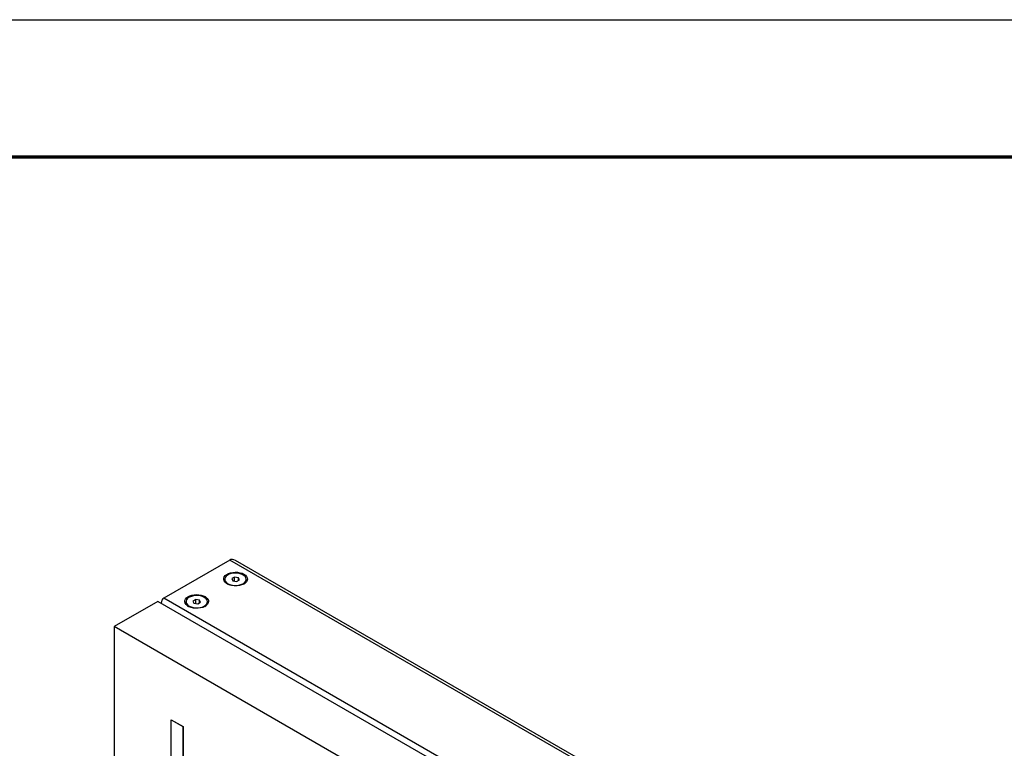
# Model space of a CAD drawing. Header units: millimetres. Extents: x 7 to 291, y 7 to 204.
# Tile 10 of 11: x 253 to 268, y 193 to 204. Entities that reach past the tile are written whole.
import ezdxf

# ---------------------------------------------------------------- set-up
doc = ezdxf.new("R2010")
doc.units = ezdxf.units.MM
doc.layers.add('BORDERS', color=7, linetype='Continuous')
doc.layers.add('TEXT_SHEET_FORMAT', color=7, linetype='Continuous')

msp = doc.modelspace()

# ---------------------------------------------------------------- linework, layer by layer
at = {"color": 7, "linetype": 'Continuous', "lineweight": 25}
for p, q in [((256.39241, 195.90471), (255.43075, 195.34955)), ((282.18767, 181.01342), (256.39241, 195.90471)), ((282.22281, 181.03371), (256.47725, 195.8963)), ((256.31726, 195.62043), (256.31726, 195.61651)), ((256.46343, 195.65606), (256.42181, 195.63297)), ((256.42181, 195.63297), (256.43564, 195.60061)), ((256.43564, 195.60061), (256.49109, 195.59134)), ((256.51889, 195.64679), (256.46343, 195.65606)), ((256.46343, 195.59596), (256.46343, 195.65606)), ((256.49109, 195.59134), (256.53272, 195.61443)), ((256.53272, 195.61443), (256.51889, 195.64679)), ((256.51889, 195.60676), (256.51889, 195.64679)), ((256.63726, 195.61651), (256.63726, 195.62043)), ((255.34589, 195.30057), (254.7095, 194.93318)), ((281.14115, 180.40928), (255.34589, 195.30057)), ((281.226, 180.45827), (255.43075, 195.34955)), ((255.75158, 195.29387), (255.75158, 195.28995)), ((255.89775, 195.3295), (255.85612, 195.3064)), ((255.85612, 195.3064), (255.86995, 195.27404)), ((255.86995, 195.27404), (255.92541, 195.26478)), ((255.95321, 195.32023), (255.89775, 195.3295)), ((255.89775, 195.2694), (255.89775, 195.3295)), ((255.92541, 195.26478), (255.96704, 195.28787)), ((255.96704, 195.28787), (255.95321, 195.32023)), ((255.95321, 195.2802), (255.95321, 195.32023)), ((256.07158, 195.28995), (256.07158, 195.29387)), ((280.50475, 180.0419), (254.7095, 194.93318)), ((254.7095, 194.93318), (254.7095, 191.66702)), ((255.5381, 193.57447), (255.54092, 193.57611)), ((255.5381, 193.57447), (255.71071, 193.47483)), ((255.5381, 192.01896), (255.5381, 193.57447)), ((255.54092, 193.57611), (255.71354, 193.47646)), ((255.71071, 193.47483), (255.71354, 193.47646)), ((255.71071, 193.47483), (255.71071, 191.91932)), ((255.71354, 193.47646), (255.71354, 191.92095))]:
    msp.add_line(p, q, dxfattribs=at)
at = {"color": 7, "linetype": 'Continuous', "lineweight": 25, "flags": 128}
for points in [[(256.59959, 195.69775), (256.62171, 195.68209), (256.63792, 195.66418), (256.64755, 195.64475), (256.65021, 195.6246), (256.64579, 195.60455), (256.63446, 195.58543), (256.61671, 195.56802), (256.59324, 195.55302), (256.56503, 195.54106), (256.53322, 195.53263), (256.49912, 195.52806), (256.46413, 195.52755), (256.42967, 195.53111), (256.39717, 195.53861), (256.36794, 195.54973), (256.34319, 195.56402), (256.32392, 195.58089), (256.31094, 195.59966), (256.30476, 195.61955), (256.30565, 195.63975), (256.31356, 195.65943), (256.32818, 195.67779), (256.3489, 195.69408), (256.37487, 195.70763), (256.40504, 195.71788), (256.43816, 195.72441), (256.47288, 195.72697), (256.50779, 195.72543), (256.54144, 195.71987), (256.57247, 195.71052), (256.59959, 195.69775)], [(256.32741, 195.64873), (256.32159, 195.62955), (256.32305, 195.6101), (256.33172, 195.59128), (256.3472, 195.57397), (256.36876, 195.559), (256.39539, 195.54704), (256.42585, 195.53867), (256.45871, 195.53428), (256.49244, 195.53407), (256.52547, 195.53805), (256.55623, 195.54603), (256.58331, 195.55765), (256.60542, 195.57235), (256.62155, 195.58946), (256.63093, 195.60816), (256.63312, 195.6276), (256.62802, 195.64685), (256.61588, 195.66502), (256.59725, 195.68125), (256.57302, 195.6948), (256.5443, 195.70502), (256.51245, 195.71144), (256.47896, 195.71375), (256.44539, 195.71186), (256.4133, 195.70584), (256.38421, 195.69598), (256.35947, 195.68274), (256.34024, 195.66675), (256.32741, 195.64873)], [(256.63726, 195.62043), (256.63487, 195.6045), (256.62525, 195.58531), (256.60871, 195.56777), (256.58603, 195.55269), (256.55826, 195.54078), (256.5267, 195.53259), (256.49283, 195.52851), (256.45824, 195.52872), (256.42453, 195.53323), (256.39329, 195.54181), (256.36598, 195.55407), (256.34387, 195.56943), (256.32799, 195.58718), (256.3191, 195.60648), (256.31726, 195.62043)], [(256.03391, 195.37119), (256.05603, 195.35552), (256.07224, 195.33761), (256.08187, 195.31819), (256.08452, 195.29804), (256.0801, 195.27799), (256.06878, 195.25887), (256.05102, 195.24145), (256.02756, 195.22646), (255.99934, 195.2145), (255.96753, 195.20606), (255.93344, 195.2015), (255.89844, 195.20098), (255.86399, 195.20455), (255.83148, 195.21204), (255.80225, 195.22316), (255.7775, 195.23745), (255.75824, 195.25433), (255.74525, 195.27309), (255.73908, 195.29298), (255.73997, 195.31318), (255.74788, 195.33287), (255.76249, 195.35123), (255.78321, 195.36752), (255.80918, 195.38106), (255.83935, 195.39132), (255.87247, 195.39785), (255.9072, 195.4004), (255.9421, 195.39887), (255.97575, 195.39331), (256.00678, 195.38396), (256.03391, 195.37119)], [(256.07158, 195.29387), (256.06918, 195.27794), (256.05956, 195.25875), (256.04303, 195.24121), (256.02034, 195.22613), (255.99257, 195.21421), (255.96102, 195.20602), (255.92715, 195.20194), (255.89255, 195.20216), (255.85885, 195.20667), (255.8276, 195.21525), (255.80029, 195.22751), (255.77818, 195.24287), (255.76231, 195.26062), (255.75341, 195.27992), (255.75158, 195.29387)], [(255.76173, 195.32217), (255.75591, 195.30299), (255.75737, 195.28353), (255.76604, 195.26471), (255.78152, 195.24741), (255.80307, 195.23243), (255.8297, 195.22048), (255.86016, 195.21211), (255.89303, 195.20772), (255.92676, 195.20751), (255.95978, 195.21149), (255.99055, 195.21947), (256.01762, 195.23109), (256.03974, 195.24579), (256.05586, 195.2629), (256.06524, 195.2816), (256.06743, 195.30103), (256.06234, 195.32028), (256.05019, 195.33845), (256.03157, 195.35469), (256.00733, 195.36823), (255.97862, 195.37845), (255.94677, 195.38487), (255.91328, 195.38719), (255.8797, 195.38529), (255.84762, 195.37928), (255.81853, 195.36942), (255.79379, 195.35618), (255.77455, 195.34018), (255.76173, 195.32217)]]:
    msp.add_lwpolyline(points, dxfattribs=at)
at = {"color": 7, "linetype": 'Continuous', "lineweight": 25}
for centre, radius, start, end in [((256.39492, 195.62341), 0.07796, 185.076578, 243.13769), ((256.55889, 195.6239), 0.07873, 297.172069, 354.613645), ((255.82923, 195.29685), 0.07796, 185.07663, 243.138185), ((255.9932, 195.29734), 0.07873, 297.171595, 354.613593)]:
    msp.add_arc(centre, radius, start, end, dxfattribs=at)
for centre, start_param, end_param in [((256.47726, 195.75774), 5.49782778, 6.28314468), ((256.47726, 195.75774), 5.49782778, 6.28314468), ((255.5156, 195.20258), 6.28314468, 7.06854284), ((255.5156, 195.20258), 6.28314468, 7.06854284)]:
    msp.add_ellipse(centre, major_axis=(-0.08486, 0.14697), ratio=0.57733463, start_param=start_param, end_param=end_param, dxfattribs=at)
at = {"layer": 'BORDERS', "lineweight": 70}
msp.add_line((8.56964, 201.78391), (288.56964, 201.78391), dxfattribs=at)
at = {"layer": 'TEXT_SHEET_FORMAT'}
msp.add_line((6.56964, 203.78391), (290.56964, 203.78391), dxfattribs=at)

doc.saveas('drawing.dxf')
